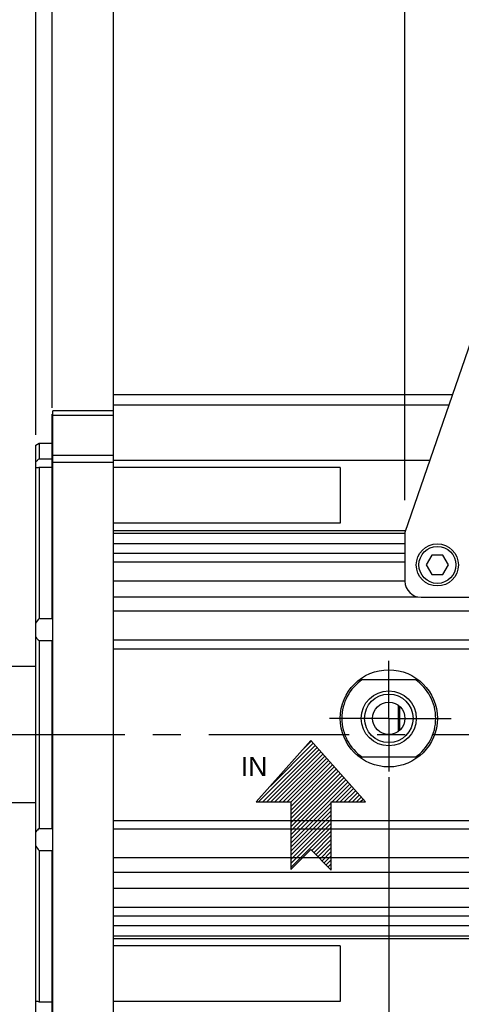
# Model space of a CAD drawing. Header units: millimetres. Extents: x 0 to 420, y 0 to 297.
# Tile 31 of 68: x 140 to 167, y 182 to 243. Entities that reach past the tile are written whole.
import ezdxf

# ---------------------------------------------------------------- set-up
doc = ezdxf.new("R2010")
doc.units = ezdxf.units.MM
doc.header["$LTSCALE"] = 23.1
doc.linetypes.add('CENTER', pattern=[0.6, 0.375, -0.075, 0.075, -0.075])
doc.layers.get('0').update_dxf_attribs({"linetype": 'CONTINUOUS'})
for name, color, linetype in [('AXIS', 7, 'CONTINUOUS'), ('COMPONENTS', 7, 'CONTINUOUS'), ('CUT', 7, 'CONTINUOUS'), ('DETAIL', 7, 'CONTINUOUS'), ('DIMENSION', 7, 'CONTINUOUS'), ('PROTRUSION', 7, 'CONTINUOUS')]:
    doc.layers.add(name, color=color, linetype=linetype)
doc.styles.get("Standard").update_dxf_attribs({"font": 'arial.ttf'})
doc.styles.add('TEXTSTYLE_11', font='arial.ttf')
doc.dimstyles.new('DIMSTYLE_1', dxfattribs={"dimtxt": 3, "dimasz": 4, "dimexe": 0.18, "dimexo": 0.0625, "dimgap": 0.09, "dimtad": 1, "dimlfac": 5, "dimdsep": 46, "dimtxsty": 'STANDARD', "dimblk": '_FILLED', "dimblk1": '_FILLED', "dimblk2": '_FILLED', "dimcen": 0.09, "dimadec": 0, "dimazin": 0, "dimtp": 0.3, "dimtm": 0.3, "dimtfac": 1, "dimtofl": 0, "dimtmove": 0, "dimatfit": 3, "dimldrblk": '_FILLED', "dimfxl": 1, "dimtolj": 1, "dimarcsym": 0})
doc.dimstyles.new('DIMSTYLE_11', dxfattribs={"dimtxt": 3, "dimasz": 4, "dimexe": 0.18, "dimexo": 0.0625, "dimgap": 0.09, "dimtad": 1, "dimdec": 3, "dimlfac": 5, "dimdsep": 46, "dimtxsty": 'STANDARD', "dimblk": '_FILLED', "dimblk1": '_FILLED', "dimblk2": '_FILLED', "dimcen": 0.09, "dimadec": 0, "dimazin": 0, "dimtp": 0.3, "dimtm": 0.3, "dimtfac": 1, "dimtdec": 3, "dimtofl": 0, "dimtmove": 0, "dimatfit": 3, "dimldrblk": '_FILLED', "dimfxl": 1, "dimtolj": 1, "dimarcsym": 0})
doc.dimstyles.new('DIMSTYLE_6', dxfattribs={"dimtxt": 3, "dimasz": 4, "dimexe": 0.18, "dimexo": 0.0625, "dimgap": 0.09, "dimtad": 1, "dimlfac": 5, "dimdsep": 46, "dimtxsty": 'STANDARD', "dimblk": '_FILLED', "dimblk1": '_FILLED', "dimblk2": '_FILLED', "dimcen": 0.09, "dimadec": 0, "dimazin": 0, "dimtp": 0.1, "dimtm": 0.1, "dimtfac": 1, "dimtofl": 0, "dimtmove": 0, "dimatfit": 3, "dimldrblk": '_FILLED', "dimfxl": 1, "dimtolj": 1, "dimarcsym": 0})
doc.dimstyles.new('DIMSTYLE_8', dxfattribs={"dimtxt": 3, "dimasz": 4, "dimexe": 0.18, "dimexo": 0.0625, "dimgap": 0.09, "dimtad": 1, "dimlfac": 5, "dimdsep": 46, "dimtxsty": 'STANDARD', "dimblk": '_FILLED', "dimblk1": '_FILLED', "dimblk2": '_FILLED', "dimcen": 0.09, "dimadec": 0, "dimazin": 0, "dimtp": 0.2, "dimtm": 0.2, "dimtfac": 1, "dimtofl": 0, "dimtmove": 0, "dimatfit": 3, "dimldrblk": '_FILLED', "dimfxl": 1, "dimtolj": 1, "dimarcsym": 0})

# ---------------------------------------------------------------- blocks, each defined once
blk = doc.blocks.new('_FILLED')
at = {"color": 0, "linetype": 'BYBLOCK'}
blk.add_solid([(0, 0), (-1, 0.1625), (-1, -0.1625)], dxfattribs=at)
blk = doc.blocks.new('_DOT')
at = {"color": 0, "linetype": 'BYBLOCK'}
blk.add_line((-0.1625, 0), (-1, 0), dxfattribs=at)
at = {"color": 0, "linetype": 'BYBLOCK', "const_width": 0.1625}
blk.add_lwpolyline([(-0.08125, 0, 1), (0.08125, 0, 1)], format="xyb", close=True, dxfattribs=at)
blk = doc.blocks.new('*D7')
at = {"layer": 'DIMENSION', "color": 2, "linetype": 'CONTINUOUS'}
for p, q in [((142.03, 249.494), (142.03, 256.995)), ((141.03, 217.306), (141.03, 253.494)), ((141.03, 251.494), (132.894, 251.494)), ((132.894, 251.494), (141.53, 251.494)), ((148.03, 251.494), (141.53, 251.494)), ((142.03, 251.494), (148.03, 251.494))]:
    blk.add_line(p, q, dxfattribs=at)
at = {"layer": 'DIMENSION', "color": 2, "linetype": 'CONTINUOUS', "xscale": 4, "yscale": 4, "zscale": 4}
blk.add_blockref('_FILLED', (141.03, 251.494), dxfattribs=at)
at = {"layer": 'DIMENSION', "color": 2, "linetype": 'CONTINUOUS', "xscale": 4, "yscale": 4, "zscale": 4, "rotation": 180}
blk.add_blockref('_DOT', (142.03, 251.494), dxfattribs=at)
at = {"layer": 'DIMENSION', "color": 2, "linetype": 'CONTINUOUS', "insert": (135.225, 255.244), "char_height": 3, "width": 2.33086, "attachment_point": 3, "line_spacing_factor": 0.9}
blk.add_mtext('5', dxfattribs=at)
blk = doc.blocks.new('*D8')
at = {"layer": 'DIMENSION', "color": 2, "linetype": 'CONTINUOUS'}
for p, q in [((125.63, 205.919), (125.63, 261.494)), ((142.03, 219.624), (142.03, 261.494)), ((125.63, 259.494), (133.83, 259.494)), ((142.03, 259.494), (133.83, 259.494))]:
    blk.add_line(p, q, dxfattribs=at)
at = {"layer": 'DIMENSION', "color": 2, "linetype": 'CONTINUOUS', "xscale": 4, "yscale": 4, "zscale": 4, "rotation": 180}
blk.add_blockref('_FILLED', (125.63, 259.494), dxfattribs=at)
at = {"layer": 'DIMENSION', "color": 2, "linetype": 'CONTINUOUS', "xscale": 4, "yscale": 4, "zscale": 4}
blk.add_blockref('_FILLED', (142.03, 259.494), dxfattribs=at)
at = {"layer": 'DIMENSION', "color": 2, "linetype": 'CONTINUOUS', "insert": (133.83, 263.244), "char_height": 3, "width": 4.66171, "attachment_point": 2, "line_spacing_factor": 0.9}
blk.add_mtext('82', dxfattribs=at)
blk = doc.blocks.new('*D10')
at = {"layer": 'DIMENSION', "color": 2, "linetype": 'CONTINUOUS'}
for p, q in [((142.03, 218.974), (142.03, 253.494)), ((145.83, 219.715), (145.83, 253.494)), ((142.03, 251.494), (136.03, 251.494)), ((136.03, 251.494), (143.93, 251.494)), ((156.109, 251.494), (143.93, 251.494)), ((145.83, 251.494), (156.109, 251.494))]:
    blk.add_line(p, q, dxfattribs=at)
at = {"layer": 'DIMENSION', "color": 2, "linetype": 'CONTINUOUS', "xscale": 4, "yscale": 4, "zscale": 4}
blk.add_blockref('_DOT', (142.03, 251.494), dxfattribs=at)
at = {"layer": 'DIMENSION', "color": 2, "linetype": 'CONTINUOUS', "xscale": 4, "yscale": 4, "zscale": 4, "rotation": 180}
blk.add_blockref('_FILLED', (145.83, 251.494), dxfattribs=at)
at = {"layer": 'DIMENSION', "color": 2, "linetype": 'CONTINUOUS', "insert": (151.447, 255.244), "char_height": 3, "width": 4.66171, "attachment_point": 1, "line_spacing_factor": 0.9}
blk.add_mtext('19', dxfattribs=at)
blk = doc.blocks.new('*D11')
at = {"layer": 'DIMENSION', "color": 2, "linetype": 'CONTINUOUS'}
for p, q in [((162.83, 196.154), (162.83, 164.549)), ((142.03, 179.828), (142.03, 164.549)), ((142.03, 166.549), (152.43, 166.549)), ((162.83, 166.549), (152.43, 166.549))]:
    blk.add_line(p, q, dxfattribs=at)
at = {"layer": 'DIMENSION', "color": 2, "linetype": 'CONTINUOUS', "xscale": 4, "yscale": 4, "zscale": 4, "rotation": 180}
blk.add_blockref('_FILLED', (142.03, 166.549), dxfattribs=at)
at = {"layer": 'DIMENSION', "color": 2, "linetype": 'CONTINUOUS', "xscale": 4, "yscale": 4, "zscale": 4}
blk.add_blockref('_FILLED', (162.83, 166.549), dxfattribs=at)
at = {"layer": 'DIMENSION', "color": 2, "linetype": 'CONTINUOUS', "insert": (152.43, 170.299), "char_height": 3, "width": 6.99257, "attachment_point": 2, "line_spacing_factor": 0.9}
blk.add_mtext('104', dxfattribs=at)
blk = doc.blocks.new('*D16')
at = {"color": 2, "linetype": 'CONTINUOUS'}
for p, q in [((162.83, 194.509), (162.83, 164.549)), ((185.03, 192.388), (185.03, 164.549)), ((162.83, 166.549), (156.83, 166.549)), ((156.83, 166.549), (173.93, 166.549)), ((191.03, 166.549), (173.93, 166.549)), ((185.03, 166.549), (191.03, 166.549))]:
    blk.add_line(p, q, dxfattribs=at)
at = {"color": 2, "linetype": 'CONTINUOUS', "xscale": 4, "yscale": 4, "zscale": 4}
blk.add_blockref('_FILLED', (162.83, 166.549), dxfattribs=at)
at = {"color": 2, "linetype": 'CONTINUOUS', "xscale": 4, "yscale": 4, "zscale": 4, "rotation": 180}
blk.add_blockref('_FILLED', (185.03, 166.549), dxfattribs=at)
at = {"color": 2, "linetype": 'CONTINUOUS', "insert": (173.93, 170.299), "char_height": 3, "width": 6.99257, "attachment_point": 2, "line_spacing_factor": 0.9}
blk.add_mtext('111', dxfattribs=at)
blk = doc.blocks.new('*D24')
at = {"color": 2, "linetype": 'CONTINUOUS'}
for p, q in [((145.83, 218.063), (145.83, 247.494)), ((163.83, 213.273), (163.83, 247.494)), ((145.83, 245.494), (154.83, 245.494)), ((163.83, 245.494), (154.83, 245.494))]:
    blk.add_line(p, q, dxfattribs=at)
at = {"color": 2, "linetype": 'CONTINUOUS', "xscale": 4, "yscale": 4, "zscale": 4, "rotation": 180}
blk.add_blockref('_FILLED', (145.83, 245.494), dxfattribs=at)
at = {"color": 2, "linetype": 'CONTINUOUS', "xscale": 4, "yscale": 4, "zscale": 4}
blk.add_blockref('_FILLED', (163.83, 245.494), dxfattribs=at)
at = {"color": 2, "linetype": 'CONTINUOUS', "insert": (154.83, 249.244), "char_height": 3, "width": 4.66171, "attachment_point": 2, "line_spacing_factor": 0.9}
blk.add_mtext('90', dxfattribs=at)
blk = doc.blocks.new('COOLING_OUT_BL3', base_point=(157.533, 194.424))
at = {"layer": 'DETAIL', "color": 1, "linetype": 'CONTINUOUS'}
for p, q in [((158.013, 198.424), (154.645, 194.635)), ((158.042, 198.392), (157.53, 197.881)), ((161.382, 194.635), (158.013, 198.424)), ((158.279, 198.125), (154.788, 194.635)), ((158.398, 197.992), (155.04, 194.635)), ((158.516, 197.858), (155.293, 194.635)), ((158.16, 198.259), (155.513, 195.612)), ((158.635, 197.725), (155.545, 194.635)), ((158.753, 197.592), (155.797, 194.635)), ((158.872, 197.458), (156.049, 194.635)), ((158.991, 197.325), (156.301, 194.635)), ((159.109, 197.191), (156.553, 194.635)), ((159.228, 197.058), (156.781, 194.611)), ((159.347, 196.924), (156.781, 194.358)), ((159.465, 196.791), (156.781, 194.106)), ((159.584, 196.657), (156.781, 193.854)), ((159.702, 196.524), (156.781, 193.602)), ((159.821, 196.39), (156.781, 193.35)), ((159.94, 196.257), (156.781, 193.098)), ((160.058, 196.124), (156.781, 192.846)), ((160.177, 195.99), (156.781, 192.594)), ((160.296, 195.857), (156.781, 192.342)), ((160.414, 195.723), (159.326, 194.635)), ((160.533, 195.59), (159.578, 194.635)), ((160.651, 195.456), (159.83, 194.635)), ((160.77, 195.323), (160.082, 194.635)), ((160.889, 195.189), (160.334, 194.635)), ((161.007, 195.056), (160.586, 194.635)), ((161.126, 194.922), (160.838, 194.635)), ((161.245, 194.789), (161.09, 194.635)), ((161.363, 194.656), (161.342, 194.635)), ((154.645, 194.635), (156.781, 194.635)), ((156.781, 194.635), (156.781, 190.455)), ((159.276, 194.585), (156.781, 192.09)), ((159.276, 194.333), (156.781, 191.838)), ((159.276, 194.081), (156.781, 191.586)), ((159.276, 194.635), (161.382, 194.635)), ((159.276, 190.424), (159.276, 194.635)), ((159.276, 193.829), (156.781, 191.334)), ((159.276, 193.577), (156.781, 191.081)), ((159.276, 193.325), (156.781, 190.829)), ((159.276, 193.073), (156.781, 190.577)), ((159.276, 192.821), (158.078, 191.623)), ((159.276, 192.569), (158.204, 191.497)), ((159.276, 192.317), (158.33, 191.371)), ((156.781, 190.455), (158.013, 191.687)), ((158.013, 191.687), (159.276, 190.424)), ((159.276, 192.065), (158.456, 191.244)), ((159.276, 191.813), (158.582, 191.118)), ((159.276, 191.561), (158.708, 190.992)), ((159.276, 191.308), (158.834, 190.866)), ((159.276, 191.056), (158.96, 190.74)), ((159.276, 190.804), (159.086, 190.614)), ((159.276, 190.552), (159.212, 190.488))]:
    blk.add_line(p, q, dxfattribs=at)
at = {"layer": 'DETAIL', "color": 2, "linetype": 'CONTINUOUS', "style": 'TEXTSTYLE_11'}
blk.add_text('IN', height=1.1789, dxfattribs=at).set_placement((153.684, 196.232))

msp = doc.modelspace()

# ---------------------------------------------------------------- linework, layer by layer
at = {"layer": 'AXIS', "color": 7, "linetype": 'CONTINUOUS'}
for p, q in [((159.82961, 215.28969), (145.82961, 215.28969)), ((159.82961, 215.28969), (159.82961, 211.85749)), ((159.82961, 211.85749), (145.82961, 211.85749)), ((145.82961, 206.7177), (145.82961, 208.29505)), ((145.82961, 207.29505), (164.62396, 207.29505)), ((204.22961, 206.40827), (145.82961, 206.40827)), ((145.82961, 192.72837), (145.82961, 204.86173)), ((204.22961, 204.63311), (145.82961, 204.63311)), ((145.82961, 204.09505), (204.22961, 204.09505)), ((145.82961, 193.49505), (204.22961, 193.49505)), ((204.22961, 192.957), (145.82961, 192.957)), ((204.22961, 191.18184), (145.82961, 191.18184)), ((145.82961, 189.29505), (145.82961, 190.8724)), ((145.82961, 190.29505), (204.22961, 190.29505)), ((159.82961, 185.73262), (145.82961, 185.73262)), ((159.82961, 185.73262), (159.82961, 182.30042)), ((159.82961, 182.30042), (145.82961, 182.30042))]:
    msp.add_line(p, q, dxfattribs=at)
at = {"layer": 'AXIS', "color": 2, "linetype": 'CENTER'}
for p, q in [((162.82961, 199.79505), (162.82961, 203.3436)), ((162.82961, 199.79505), (159.16901, 199.79505)), ((162.82961, 199.79505), (166.67799, 199.79505)), ((162.82961, 199.79505), (162.82961, 196.50908)), ((124.00213, 198.79505), (191.24731, 198.79505))]:
    msp.add_line(p, q, dxfattribs=at)
at = {"layer": 'COMPONENTS', "color": 7, "linetype": 'CONTINUOUS'}
for p, q in [((169.09761, 226.59825), (163.82961, 211.27317)), ((142.06961, 218.59505), (142.02961, 218.59505)), ((142.02961, 205.96741), (142.02961, 218.59497)), ((142.06961, 178.79505), (142.06961, 218.79505)), ((145.82961, 218.79505), (142.06961, 218.79505)), ((145.82961, 211.24671), (145.82961, 218.79505)), ((142.06961, 217.76892), (142.02961, 217.76892)), ((141.02961, 216.67959), (141.22961, 216.79505)), ((141.02961, 180.91052), (141.02961, 216.67944)), ((141.22961, 216.79505), (141.22961, 215.83426)), ((141.22961, 216.79505), (142.02961, 216.79505)), ((142.06961, 216.63972), (142.02961, 216.63972)), ((141.22961, 215.83426), (142.02961, 215.83426)), ((142.06961, 215.61676), (145.82961, 215.61676)), ((141.22961, 215.30436), (141.22961, 205.96741)), ((141.22961, 215.30436), (142.02961, 215.30436)), ((163.82961, 211.27317), (163.82961, 208.27317)), ((145.82961, 208.29505), (145.82961, 209.99505)), ((165.4832, 209.87317), (165.13679, 209.27317)), ((166.17602, 209.87317), (165.4832, 209.87317)), ((166.52243, 209.27317), (166.17602, 209.87317)), ((165.13679, 209.27317), (165.4832, 208.67317)), ((166.17602, 208.67317), (166.52243, 209.27317)), ((165.4832, 208.67317), (166.17602, 208.67317)), ((142.06961, 207.37455), (142.02961, 207.37455)), ((164.82961, 207.27317), (179.82961, 207.27317)), ((145.82961, 204.86173), (145.82961, 206.7177)), ((141.22961, 205.96741), (142.02961, 205.96741)), ((141.22961, 204.59726), (141.22961, 192.99285)), ((141.22961, 204.59726), (142.02961, 204.59726)), ((142.02961, 192.99285), (142.02961, 204.59726)), ((142.06961, 204.45477), (142.02961, 204.45477)), ((141.02961, 202.99505), (138.82961, 202.99505)), ((161.02961, 202.19505), (164.62961, 202.19505)), ((163.40961, 200.60919), (163.40961, 198.98092)), ((163.50961, 199.06213), (163.50961, 200.52798)), ((164.62961, 197.39505), (161.02961, 197.39505)), ((126.02961, 194.59505), (141.02961, 194.59505)), ((141.22961, 192.99285), (142.02961, 192.99285)), ((142.06961, 193.13534), (142.02961, 193.13534)), ((145.82961, 190.8724), (145.82961, 192.72837)), ((141.22961, 191.6227), (141.22961, 182.28574)), ((141.22961, 191.6227), (142.02961, 191.6227)), ((142.02961, 178.99514), (142.02961, 191.6227)), ((142.06961, 190.21556), (142.02961, 190.21556)), ((145.82961, 187.59505), (145.82961, 189.29505)), ((145.82961, 178.79505), (145.82961, 186.3434)), ((141.22961, 182.28574), (142.02961, 182.28574))]:
    msp.add_line(p, q, dxfattribs=at)
at = {"layer": 'COMPONENTS', "color": 9, "linetype": 'CONTINUOUS'}
for p, q in [((145.82961, 218.49919), (142.06961, 218.49919)), ((142.06961, 216.06315), (145.82961, 216.06315))]:
    msp.add_line(p, q, dxfattribs=at)
at = {"layer": 'COMPONENTS', "color": 7, "linetype": 'CONTINUOUS'}
for centre, radius in [((165.82961, 209.27317), 1.3), ((165.82961, 209.27317), 1.14), ((162.82961, 199.79505), 3), ((162.82961, 199.79505), 1.7), ((162.82961, 199.79505), 1.5), ((162.82961, 199.79505), 1)]:
    msp.add_circle(centre, radius, dxfattribs=at)
for centre, radius, start, end in [((164.82961, 208.27317), 1, 180, 270), ((162.82961, 199.79505), 2.90001, 124.1484243, 235.8515757), ((162.82961, 199.79505), 2.90001, 304.1484243, 55.8515757)]:
    msp.add_arc(centre, radius, start, end, dxfattribs=at)
for points, knots in [([(141.22961, 215.83426), (141.2111, 215.81809), (141.14185, 215.75634), (141.07517, 215.69149), (141.02961, 215.6407)], [0, 0, 0, 0, 0.26480959, 1, 1, 1, 1]), ([(141.09702, 215.29505), (141.10744, 215.29505), (141.15176, 215.296), (141.19597, 215.30014), (141.22961, 215.30436)], [0, 0, 0, 0, 0.23499675, 1, 1, 1, 1]), ([(141.22961, 182.28574), (141.21799, 182.2872), (141.17396, 182.29221), (141.12963, 182.29505), (141.09702, 182.29505)], [0, 0, 0, 0, 0.26435624, 1, 1, 1, 1])]:
    msp.add_open_spline(points, degree=3, knots=knots, dxfattribs=at)
for points in [[(141.02961, 215.29878), (141.05195, 215.29605), (141.07452, 215.29505), (141.09702, 215.29505)], [(141.22961, 205.96741), (141.15444, 205.88023), (141.08571, 205.7864), (141.02961, 205.68587)], [(141.02961, 204.80178), (141.08482, 204.72404), (141.15418, 204.65559), (141.22961, 204.59726)], [(141.22961, 192.99285), (141.15418, 192.93451), (141.08482, 192.86607), (141.02961, 192.78833)], [(141.02961, 191.90423), (141.08571, 191.80371), (141.15444, 191.70988), (141.22961, 191.6227)], [(141.09702, 182.29505), (141.07452, 182.29505), (141.05195, 182.29406), (141.02961, 182.29132)]]:
    msp.add_open_spline(points, degree=3, dxfattribs=at)
at = {"layer": 'CUT', "color": 7, "linetype": 'CONTINUOUS'}
for p, q in [((145.82961, 218.79505), (145.82961, 219.79505)), ((145.82961, 219.79505), (166.75901, 219.79505)), ((145.82961, 219.16237), (166.54153, 219.16237)), ((145.82961, 209.99505), (145.82961, 211.24671)), ((145.82961, 211.22774), (163.82961, 211.22774)), ((145.82961, 210.59505), (163.82961, 210.59505)), ((145.82961, 209.99505), (163.82961, 209.99505)), ((145.82961, 209.46037), (163.82961, 209.46037)), ((145.82961, 208.29505), (163.82961, 208.29505)), ((145.82961, 189.29505), (204.22961, 189.29505)), ((145.82961, 188.12974), (204.22961, 188.12974)), ((145.82961, 186.3434), (145.82961, 187.59505)), ((145.82961, 187.59505), (204.22961, 187.59505)), ((145.82961, 186.99505), (204.22961, 186.99505)), ((145.82961, 186.36237), (204.22961, 186.36237))]:
    msp.add_line(p, q, dxfattribs=at)
at = {"layer": 'PROTRUSION', "color": 7, "linetype": 'CONTINUOUS'}
for p, q in [((145.82961, 215.74279), (165.36605, 215.74279)), ((145.82961, 211.40438), (163.87472, 211.40438)), ((145.82961, 186.18573), (204.22961, 186.18573))]:
    msp.add_line(p, q, dxfattribs=at)

# ---------------------------------------------------------------- block references
at = {"layer": 'DETAIL', "color": 2, "linetype": 'CONTINUOUS'}
msp.add_blockref('COOLING_OUT_BL3', (157.5327, 194.42425), dxfattribs=at)

# ---------------------------------------------------------------- dimensions: what is measured, and where the dimension line sits
at = {"color": 2, "linetype": 'CONTINUOUS'}
for base, p1, p2, picture, middle in [((163.82961, 245.49414), (145.82961, 218.06315), (163.82961, 213.27317), '*D24', (152.49876, 247.74414)), ((185.02961, 166.54886), (162.82961, 194.50908), (185.02961, 192.3882), '*D16', (170.43333, 168.79886))]:
    dim = msp.add_linear_dim(base=base, p1=p1, p2=p2, dimstyle='DIMSTYLE_11', dxfattribs=at)
    dim.commit()
    dim.dimension.update_dxf_attribs({"geometry": picture, "text_midpoint": middle, "dimtype": 160})
at = {"layer": 'DIMENSION', "color": 2, "linetype": 'CONTINUOUS'}
dim = msp.add_linear_dim(base=(142.02961, 259.49414), p1=(125.62961, 205.91857), p2=(142.02961, 219.62431), dimstyle='DIMSTYLE_1', dxfattribs=at)
dim.commit()
dim.dimension.update_dxf_attribs({"geometry": '*D8', "text_midpoint": (131.49876, 261.74414), "dimtype": 160})
dim = msp.add_linear_dim(base=(142.02961, 251.49414), p1=(141.02961, 217.30578), p2=(142.02961, 256.99492), dimstyle='DIMSTYLE_6', override={"dimblk2": 'DOT', "dimsah": 1}, dxfattribs=at)
dim.commit()
dim.dimension.update_dxf_attribs({"geometry": '*D7', "text_midpoint": (131.72885, 253.74414), "dimtype": 160})
dim = msp.add_linear_dim(base=(142.02961, 251.49414), p1=(145.82961, 219.71542), p2=(142.02961, 218.97352), angle=180, dimstyle='DIMSTYLE_8', override={"dimblk2": 'DOT', "dimsah": 1}, dxfattribs=at)
dim.commit()
dim.dimension.update_dxf_attribs({"geometry": '*D10', "text_midpoint": (153.77788, 253.74414), "dimtype": 160})
dim = msp.add_linear_dim(base=(142.02961, 166.54886), p1=(162.82961, 196.1537), p2=(142.02961, 179.82832), angle=180, dimstyle='DIMSTYLE_1', dxfattribs=at)
dim.commit()
dim.dimension.update_dxf_attribs({"geometry": '*D11', "text_midpoint": (148.93333, 168.79886), "dimtype": 160})

doc.saveas('drawing.dxf')
